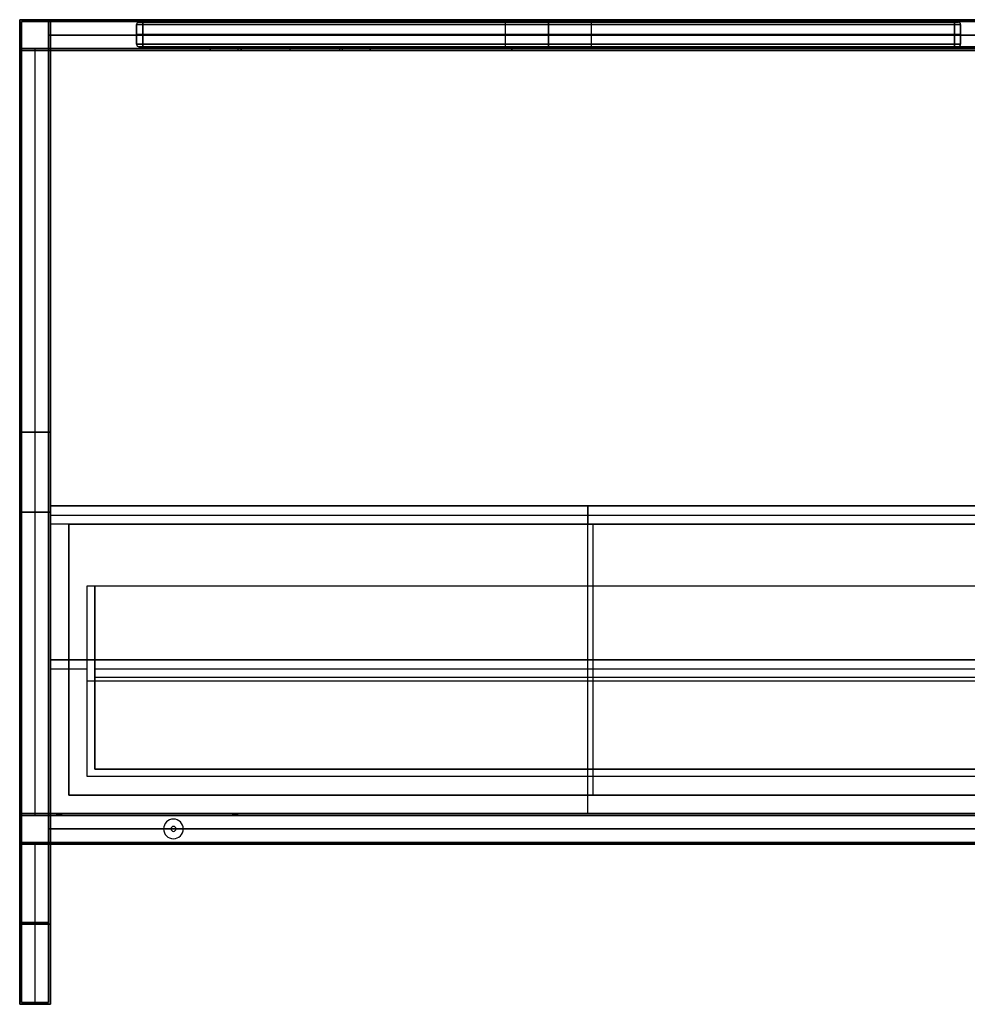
# Model space of a CAD drawing. Header units: millimetres. Extents: x -1182 to 618, y -501 to 299.
# Tile 1 of 2: x -1182 to -411, y -501 to 299. Entities that reach past the tile are written whole.
import ezdxf

# ---------------------------------------------------------------- set-up
doc = ezdxf.new("R2010")
doc.units = ezdxf.units.MM
doc.header["$MEASUREMENT"] = 0
doc.layers.add('Predefinito', color=7, linetype='Continuous', true_color=0x000000)

# ---------------------------------------------------------------- blocks, each defined once
blk = doc.blocks.new('struttura STAND180')
at = {"layer": 'Predefinito'}
for p, q in [((0, 800), (25, 800)), ((0, 775), (0, 800)), ((1.5, 798.5), (23.5, 798.5)), ((1.5, 776.5), (1.5, 798.5)), ((23.5, 776.5), (23.5, 798.5)), ((25, 775), (25, 800)), ((23.5, 787.5, -251.5), (23.5, 787.5, 251.5)), ((23.5, 787.5, -251.5), (1776.5, 787.5, -251.5)), ((1776.5, 787.5, 251.5), (23.5, 787.5, 251.5)), ((25, 787.5, -250), (25, 787.5, 250)), ((25, 787.5, -250), (1775, 787.5, -250)), ((1775, 787.5, 250), (25, 787.5, 250)), ((1.5, 776.5), (23.5, 776.5)), ((12.5, 153.5, 251.5), (12.5, 776.5, 251.5)), ((12.5, 153.5, -251.5), (12.5, 776.5, -251.5)), ((12.5, 776.5, 251.5), (12.5, 776.5, -251.5)), ((23.5, 153.5, -262.5), (23.5, 776.5, -262.5)), ((23.5, 776.5, -262.5), (1776.5, 776.5, -262.5)), ((23.5, 776.5, 262.5), (1776.5, 776.5, 262.5)), ((155, 775, 237.5), (155, 778, 237.5)), ((155, 778, 237.5), (285, 778, 237.5)), ((155, 775, -237.5), (155, 778, -237.5)), ((155, 778, -237.5), (285, 778, -237.5)), ((285, 776.5, 225), (155, 776.5, 225)), ((155, 776.5, 225), (155, 776.5, 250)), ((155, 776.5, -250), (155, 776.5, -225)), ((155, 776.5, -225), (285, 776.5, -225)), ((177.5, 775, 243), (177.5, 778, 243)), ((177.5, 775, -243), (177.5, 778, -243)), ((260, 776.5, 240.5), (180, 776.5, 240.5)), ((180, 776.5, 245.5), (260, 776.5, 245.5)), ((260, 776.5, -245.5), (180, 776.5, -245.5)), ((180, 776.5, -240.5), (260, 776.5, -240.5)), ((220, 775, 225), (220, 778, 225)), ((220, 778, 225), (220, 778, 240.5)), ((220, 778, 245.5), (220, 778, 250)), ((220, 775, -225), (220, 778, -225)), ((220, 778, -250), (220, 778, -245.5)), ((220, 778, -240.5), (220, 778, -225)), ((220, 775, 240.5), (220, 778, 240.5)), ((220, 775, 245.5), (220, 778, 245.5)), ((220, 775, -245.5), (220, 778, -245.5)), ((220, 775, -240.5), (220, 778, -240.5)), ((260, 778, 245.5), (260, 775, 245.5)), ((260, 778, -240.5), (260, 775, -240.5)), ((262.5, 775, 243), (262.5, 778, 243)), ((262.5, 775, -243), (262.5, 778, -243)), ((285, 775, 237.5), (285, 778, 237.5)), ((285, 775, -237.5), (285, 778, -237.5)), ((285, 776.5, 250), (285, 776.5, 225)), ((285, 776.5, -225), (285, 776.5, -250)), ((400, 775, 237.5), (400, 778, 237.5)), ((400, 778, 237.5), (1400, 778, 237.5)), ((400, 775, -237.5), (400, 778, -237.5)), ((400, 778, -237.5), (1400, 778, -237.5)), ((400, 776.5, 225), (400, 776.5, 250)), ((1400, 776.5, 225), (400, 776.5, 225)), ((400, 776.5, -250), (400, 776.5, -225)), ((400, 776.5, -225), (1400, 776.5, -225)), ((0, 775), (25, 775)), ((12.5, 155, 250), (12.5, 775, 250)), ((12.5, 155, -250), (12.5, 775, -250)), ((12.5, 775, 250), (12.5, 775, -250)), ((25, 155, -262.5), (25, 775, -262.5)), ((155, 775, -250), (285, 775, -250)), ((155, 775, 250), (285, 775, 250)), ((400, 775, -250), (1400, 775, -250)), ((400, 775, 250), (1400, 775, 250)), ((25, 465, 250), (0, 465, 250)), ((0, 465, -250), (25, 465, -250)), ((23.5, 465, 251.5), (1.5, 465, 251.5)), ((1.5, 465, -251.5), (23.5, 465, -251.5)), ((23.5, 465, -273.5), (23.5, 465, -251.5)), ((25, 465, -275), (25, 465, -250)), ((23.5, 400, 273.5), (1.5, 400, 273.5)), ((1.5, 400, -273.5), (23.5, 400, -273.5)), ((1.5, 400, -273.5), (1.5, 400, -251.5)), ((1.5, 400, 251.5), (1.5, 400, 273.5)), ((25, 400, 275), (0, 400, 275)), ((0, 400, -275), (25, 400, -275)), ((0, 400, -275), (0, 400, -250)), ((0, 400, 250), (0, 400, 275)), ((23.5, 389, 251.5), (23.5, 389, 273.5)), ((25, 387.5, 250), (25, 387.5, 275)), ((0, 130), (0, 155)), ((0, 155), (25, 155)), ((1.5, 131.5), (1.5, 153.5)), ((1.5, 153.5), (23.5, 153.5)), ((23.5, 131.5, -50), (23.5, 153.5, -50)), ((23.5, 131.5, 223.5), (23.5, 153.5, 223.5)), ((23.5, 153.5, -262.5), (173, 153.5, -262.5)), ((25, 130, -50), (25, 155, -50)), ((25, 130, 225), (25, 155, 225)), ((25, 155, -262.5), (173, 155, -262.5)), ((30, 155, 162.5), (30, 153.5, 162.5)), ((32, 153.5, 164.5), (32, 155, 164.5)), ((32, 155, 160.5), (32, 153.5, 160.5)), ((34, 155, 162.5), (34, 153.5, 162.5)), ((173, 155, -262.5), (173, 153.5, -262.5)), ((175, 153.5, -260.5), (175, 155, -260.5)), ((175, 155, -264.5), (175, 153.5, -264.5)), ((177, 155, -262.5), (1623, 155, -262.5)), ((177, 155, -262.5), (177, 153.5, -262.5)), ((177, 153.5, -262.5), (1623, 153.5, -262.5)), ((125, 150.5, -251.5), (125, 150.5, -250)), ((125, 144.5, -275), (125, 144.5, -273.5)), ((23.5, 142.5, -251.5), (23.5, 142.5, 151.5)), ((1776.5, 142.5, 173.5), (23.5, 142.5, 173.5)), ((23.5, 142.5, 151.5), (1776.5, 142.5, 151.5)), ((117, 142.5, -251.5), (23.5, 142.5, -251.5)), ((25, 142.5, -250), (25, 142.5, 150)), ((1775, 142.5, 175), (25, 142.5, 175)), ((25, 142.5, 150), (1775, 142.5, 150)), ((117, 142.5, -250), (25, 142.5, -250)), ((117, 142.5, -250), (117, 142.5, -251.5)), ((123, 142.5, -273.5), (123, 142.5, -275)), ((125, 140.5, -275), (125, 140.5, -273.5)), ((127, 142.5, -275), (127, 142.5, -273.5)), ((133, 142.5, -251.5), (133, 142.5, -250)), ((1667, 142.5, -250), (133, 142.5, -250)), ((1667, 142.5, -251.5), (133, 142.5, -251.5)), ((0, 130), (25, 130)), ((1.5, 131.5), (23.5, 131.5)), ((12.5, 1.5, 251.5), (12.5, 131.5, 251.5)), ((12.5, 1.5, -251.5), (12.5, 131.5, -251.5)), ((12.5, 0, 250), (12.5, 130, 250)), ((12.5, 0, -250), (12.5, 130, -250)), ((23.5, 1.5, -262.5), (23.5, 131.5, -262.5)), ((23.5, 131.5, -262.5), (170, 131.5, -262.5)), ((25, 0, -262.5), (25, 130, -262.5)), ((25, 130, -262.5), (170, 130, -262.5)), ((27, 131.5, 162.5), (27, 130, 162.5)), ((32, 130, 167.5), (32, 131.5, 167.5)), ((32, 131.5, 157.5), (32, 130, 157.5)), ((37, 131.5, 162.5), (37, 130, 162.5)), ((125, 134.5, -251.5), (125, 134.5, -250)), ((170, 131.5, -262.5), (170, 130, -262.5)), ((175, 130, -257.5), (175, 131.5, -257.5)), ((175, 131.5, -267.5), (175, 130, -267.5)), ((180, 131.5, -262.5), (1620, 131.5, -262.5)), ((180, 131.5, -262.5), (180, 130, -262.5)), ((180, 130, -262.5), (1620, 130, -262.5)), ((25, 65, 250), (0, 65, 250)), ((0, 65, -250), (25, 65, -250)), ((23.5, 66.5, 251.5), (1.5, 66.5, 251.5)), ((1.5, 66.5, -251.5), (23.5, 66.5, -251.5)), ((23.5, 66.5, -273.5), (23.5, 66.5, -251.5)), ((25, 65, -275), (25, 65, -250)), ((0, 0, 262.5), (8.5, 0, 262.5)), ((0, 0, -262.5), (8.5, 0, -262.5)), ((1.5, 1.5, 262.5), (8.5, 1.5, 262.5)), ((1.5, 1.5, -262.5), (8.5, 1.5, -262.5)), ((8.5, 1.5, -262.5), (8.5, 0, -262.5)), ((8.5, 1.5, 262.5), (8.5, 0, 262.5)), ((12.5, 0, -258.5), (12.5, 1.5, -258.5)), ((12.5, 1.5, -266.5), (12.5, 0, -266.5)), ((12.5, 0, 266.5), (12.5, 1.5, 266.5)), ((12.5, 1.5, 258.5), (12.5, 0, 258.5)), ((12.5, 1.5, 273.5), (12.5, 1.5, 266.5)), ((12.5, 1.5, 258.5), (12.5, 1.5, 251.5)), ((12.5, 1.5, -251.5), (12.5, 1.5, -258.5)), ((12.5, 1.5, -266.5), (12.5, 1.5, -273.5)), ((12.5, 0, 275), (12.5, 0, 266.5)), ((12.5, 0, 258.5), (12.5, 0, 250)), ((12.5, 0, -250), (12.5, 0, -258.5)), ((12.5, 0, -266.5), (12.5, 0, -275)), ((16.5, 1.5, 262.5), (23.5, 1.5, 262.5)), ((16.5, 1.5, -262.5), (23.5, 1.5, -262.5)), ((16.5, 1.5, 262.5), (16.5, 0, 262.5)), ((16.5, 1.5, -262.5), (16.5, 0, -262.5)), ((16.5, 0, 262.5), (25, 0, 262.5)), ((16.5, 0, -262.5), (25, 0, -262.5))]:
    blk.add_line(p, q, dxfattribs=at)
at = {"layer": 'Predefinito', "extrusion": (0, 1, 0)}
for centre, radius, start, end in [((-180, 243, 778), 2.5, 270, 90), ((-180, -243, 778), 2.5, 270, 90), ((-180, 243, 776.5), 2.5, 270, 90), ((-180, -243, 776.5), 2.5, 270, 90), ((-260, 243, 778), 2.5, 90, 270), ((-260, -243, 778), 2.5, 90, 270), ((-260, 243, 776.5), 2.5, 90, 270), ((-260, -243, 776.5), 2.5, 90, 270), ((-180, 243, 775), 2.5, 270, 90), ((-180, -243, 775), 2.5, 270, 90), ((-260, 243, 775), 2.5, 90, 270), ((-260, -243, 775), 2.5, 90, 270), ((-32, 162.5, 155), 2, 270, 90), ((-32, 162.5, 154.25), 2, 270, 90), ((-32, 162.5, 155), 2, 90, 270), ((-32, 162.5, 154.25), 2, 90, 270), ((-175, -262.5, 155), 2, 270, 90), ((-175, -262.5, 154.25), 2, 270, 90), ((-175, -262.5, 155), 2, 90, 270), ((-175, -262.5, 154.25), 2, 90, 270), ((-32, 162.5, 131.5), 5, 270, 90), ((-32, 162.5, 130.75), 5, 270, 90), ((-32, 162.5, 130), 5, 270, 90), ((-32, 162.5, 131.5), 5, 90, 270), ((-32, 162.5, 130.75), 5, 90, 270), ((-32, 162.5, 130), 5, 90, 270), ((-175, -262.5, 131.5), 5, 270, 90), ((-175, -262.5, 130.75), 5, 270, 90), ((-175, -262.5, 130), 5, 270, 90), ((-175, -262.5, 131.5), 5, 90, 270), ((-175, -262.5, 130.75), 5, 90, 270), ((-175, -262.5, 130), 5, 90, 270), ((-12.5, -262.5, 0.75), 4, 270, 90), ((-12.5, 262.5, 0.75), 4, 270, 90), ((-12.5, 262.5, 0.75), 4, 90, 270), ((-12.5, -262.5, 0.75), 4, 90, 270)]:
    blk.add_arc(centre, radius, start, end, dxfattribs=at)
at = {"layer": 'Predefinito', "extrusion": (0, 1, -7.10543e-15)}
for centre in [(-32, 162.5, 153.5), (-175, -262.5, 153.5)]:
    blk.add_arc(centre, 2, 270, 90, dxfattribs=at)
at = {"layer": 'Predefinito', "extrusion": (0, 1, 7.10543e-15)}
for centre in [(-32, 162.5, 153.5), (-175, -262.5, 153.5)]:
    blk.add_arc(centre, 2, 90, 270, dxfattribs=at)
at = {"layer": 'Predefinito'}
for centre, radius, start, end in [((125, 142.5, -251.5), 8, 0, 180), ((125, 142.5, -250), 8, 0, 180), ((125, 142.5, -250.75), 8, 0, 180), ((125, 142.5, -275), 2, 0, 180), ((125, 142.5, -273.5), 2, 0, 180), ((125, 142.5, -274.25), 2, 0, 180), ((125, 142.5, -251.5), 8, 180, 0), ((125, 142.5, -250), 8, 180, 0), ((125, 142.5, -250.75), 8, 180, 0), ((125, 142.5, -275), 2, 180, 360), ((125, 142.5, -273.5), 2, 180, 360), ((125, 142.5, -274.25), 2, 180, 0)]:
    blk.add_arc(centre, radius, start, end, dxfattribs=at)
at = {"layer": 'Predefinito', "extrusion": (0, 1, 2.77556e-17)}
for centre in [(-12.5, -262.5, 1.5), (-12.5, 262.5, 1.5)]:
    blk.add_arc(centre, 4, 270, 90, dxfattribs=at)
at = {"layer": 'Predefinito', "extrusion": (-1.38778e-17, 1, -3.85186e-34)}
for centre in [(-12.5, -262.5), (-12.5, 262.5)]:
    blk.add_arc(centre, 4, 270, 90, dxfattribs=at)
at = {"layer": 'Predefinito', "extrusion": (0, 1, -2.77556e-17)}
for centre in [(-12.5, 262.5, 1.5), (-12.5, -262.5, 1.5)]:
    blk.add_arc(centre, 4, 90, 270, dxfattribs=at)
at = {"layer": 'Predefinito', "extrusion": (1.38778e-17, 1, 3.85186e-34)}
for centre in [(-12.5, 262.5), (-12.5, -262.5)]:
    blk.add_arc(centre, 4, 90, 270, dxfattribs=at)
at = {"layer": 'Predefinito'}
for points in [[(1775, 800, -250), (900, 800, -250), (25, 800, -250)], [(0, 800, 275), (900, 800, 275), (1800, 800, 275)], [(0, 0, 275), (0, 400, 275), (0, 800, 275)], [(0, 800, -275), (0, 400, -275), (0, 0, -275)], [(1800, 800, -275), (900, 800, -275), (0, 800, -275)], [(0, 800, 275), (0, 800), (0, 800, -275)], [(1.5, 1.5, 273.5), (1.5, 400, 273.5), (1.5, 798.5, 273.5)], [(1.5, 798.5, 273.5), (900, 798.5, 273.5), (1798.5, 798.5, 273.5)], [(1.5, 798.5, -273.5), (1.5, 400, -273.5), (1.5, 1.5, -273.5)], [(1798.5, 798.5, -273.5), (900, 798.5, -273.5), (1.5, 798.5, -273.5)], [(1.5, 798.5, 273.5), (1.5, 798.5), (1.5, 798.5, -273.5)], [(23.5, 798.5, 251.5), (23.5, 798.5), (23.5, 798.5, -251.5)], [(23.5, 798.5, -251.5), (23.5, 787.5, -251.5), (23.5, 776.5, -251.5)], [(23.5, 776.5, 251.5), (23.5, 787.5, 251.5), (23.5, 798.5, 251.5)], [(23.5, 798.5, 251.5), (900, 798.5, 251.5), (1776.5, 798.5, 251.5)], [(1776.5, 798.5, -251.5), (900, 798.5, -251.5), (23.5, 798.5, -251.5)], [(25, 800, 250), (25, 800), (25, 800, -250)], [(25, 775, 250), (25, 787.5, 250), (25, 800, 250)], [(25, 800, -250), (25, 787.5, -250), (25, 775, -250)], [(25, 800, 250), (900, 800, 250), (1775, 800, 250)], [(1.5, 776.5, 251.5), (12.5, 776.5, 251.5), (23.5, 776.5, 251.5)], [(1.5, 153.5, 251.5), (1.5, 465, 251.5), (1.5, 776.5, 251.5)], [(1.5, 776.5, -251.5), (1.5, 465, -251.5), (1.5, 153.5, -251.5)], [(23.5, 776.5, -251.5), (12.5, 776.5, -251.5), (1.5, 776.5, -251.5)], [(1.5, 776.5, 251.5), (1.5, 776.5), (1.5, 776.5, -251.5)], [(23.5, 153.5, -251.5), (23.5, 465, -251.5), (23.5, 776.5, -251.5)], [(23.5, 776.5, -251.5), (23.5, 776.5, -262.5), (23.5, 776.5, -273.5)], [(23.5, 776.5, -273.5), (23.5, 465, -273.5), (23.5, 153.5, -273.5)], [(23.5, 1.5, 273.5), (23.5, 389, 273.5), (23.5, 776.5, 273.5)], [(23.5, 776.5, 273.5), (23.5, 776.5, 262.5), (23.5, 776.5, 251.5)], [(23.5, 776.5, 251.5), (23.5, 465, 251.5), (23.5, 153.5, 251.5)], [(23.5, 776.5, -251.5), (23.5, 776.5), (23.5, 776.5, 251.5)], [(1776.5, 776.5, 273.5), (900, 776.5, 273.5), (23.5, 776.5, 273.5)], [(23.5, 776.5, -273.5), (900, 776.5, -273.5), (1776.5, 776.5, -273.5)], [(23.5, 776.5, -251.5), (900, 776.5, -251.5), (1776.5, 776.5, -251.5)], [(1776.5, 776.5, 251.5), (900, 776.5, 251.5), (23.5, 776.5, 251.5)], [(155, 775, -250), (155, 776.5, -250), (155, 778, -250)], [(155, 778, -250), (220, 778, -250), (285, 778, -250)], [(285, 778, 250), (220, 778, 250), (155, 778, 250)], [(155, 778, 250), (155, 776.5, 250), (155, 775, 250)], [(155, 775, 225), (155, 776.5, 225), (155, 778, 225)], [(155, 778, 225), (220, 778, 225), (285, 778, 225)], [(155, 778, 250), (155, 778, 237.5), (155, 778, 225)], [(155, 775, -225), (155, 776.5, -225), (155, 778, -225)], [(155, 778, -225), (155, 778, -237.5), (155, 778, -250)], [(285, 778, -225), (220, 778, -225), (155, 778, -225)], [(180, 778, 240.5), (220, 778, 240.5), (260, 778, 240.5)], [(260, 778, 245.5), (220, 778, 245.5), (180, 778, 245.5)], [(180, 778, -245.5), (220, 778, -245.5), (260, 778, -245.5)], [(260, 778, -240.5), (220, 778, -240.5), (180, 778, -240.5)], [(180, 775, 240.5), (180, 776.5, 240.5), (180, 778, 240.5)], [(180, 778, 245.5), (180, 776.5, 245.5), (180, 775, 245.5)], [(180, 775, -245.5), (180, 776.5, -245.5), (180, 778, -245.5)], [(180, 778, -240.5), (180, 776.5, -240.5), (180, 775, -240.5)], [(260, 778, 240.5), (260, 776.5, 240.5), (260, 775, 240.5)], [(260, 778, -245.5), (260, 776.5, -245.5), (260, 775, -245.5)], [(285, 778, -250), (285, 776.5, -250), (285, 775, -250)], [(285, 775, 250), (285, 776.5, 250), (285, 778, 250)], [(285, 775, 225), (285, 776.5, 225), (285, 778, 225)], [(285, 778, 225), (285, 778, 237.5), (285, 778, 250)], [(285, 775, -225), (285, 776.5, -225), (285, 778, -225)], [(285, 778, -250), (285, 778, -237.5), (285, 778, -225)], [(400, 775, -250), (400, 776.5, -250), (400, 778, -250)], [(400, 778, -250), (900, 778, -250), (1400, 778, -250)], [(400, 778, 250), (400, 776.5, 250), (400, 775, 250)], [(1400, 778, 250), (900, 778, 250), (400, 778, 250)], [(400, 778, 250), (400, 778, 237.5), (400, 778, 225)], [(400, 778, 225), (400, 776.5, 225), (400, 775, 225)], [(400, 778, 225), (900, 778, 225), (1400, 778, 225)], [(400, 775, -225), (400, 776.5, -225), (400, 778, -225)], [(400, 778, -225), (400, 778, -237.5), (400, 778, -250)], [(1400, 778, -225), (900, 778, -225), (400, 778, -225)], [(0, 155, 250), (0, 465, 250), (0, 775, 250)], [(0, 775, 250), (12.5, 775, 250), (25, 775, 250)], [(0, 775, -250), (0, 465, -250), (0, 155, -250)], [(25, 775, -250), (12.5, 775, -250), (0, 775, -250)], [(0, 775, 250), (0, 775), (0, 775, -250)], [(25, 775, -275), (25, 465, -275), (25, 155, -275)], [(25, 775, -250), (25, 775, -262.5), (25, 775, -275)], [(25, 155, -250), (25, 465, -250), (25, 775, -250)], [(25, 775, 250), (25, 465, 250), (25, 155, 250)], [(25, 775, 275), (25, 775, 262.5), (25, 775, 250)], [(25, 0, 275), (25, 387.5, 275), (25, 775, 275)], [(25, 775, -250), (25, 775), (25, 775, 250)], [(1775, 775, 275), (900, 775, 275), (25, 775, 275)], [(25, 775, -275), (900, 775, -275), (1775, 775, -275)], [(25, 775, -250), (90, 775, -250), (155, 775, -250)], [(155, 775, 250), (90, 775, 250), (25, 775, 250)], [(285, 775, -225), (220, 775, -225), (155, 775, -225)], [(155, 775, -225), (155, 775, -237.5), (155, 775, -250)], [(155, 775, 250), (155, 775, 237.5), (155, 775, 225)], [(155, 775, 225), (220, 775, 225), (285, 775, 225)], [(180, 775, -240.5), (220, 775, -240.5), (260, 775, -240.5)], [(260, 775, -245.5), (220, 775, -245.5), (180, 775, -245.5)], [(180, 775, 245.5), (220, 775, 245.5), (260, 775, 245.5)], [(260, 775, 240.5), (220, 775, 240.5), (180, 775, 240.5)], [(285, 775, -250), (342.5, 775, -250), (400, 775, -250)], [(285, 775, -250), (285, 775, -237.5), (285, 775, -225)], [(400, 775, 250), (342.5, 775, 250), (285, 775, 250)], [(285, 775, 225), (285, 775, 237.5), (285, 775, 250)], [(1400, 775, -225), (900, 775, -225), (400, 775, -225)], [(400, 775, -225), (400, 775, -237.5), (400, 775, -250)], [(400, 775, 250), (400, 775, 237.5), (400, 775, 225)], [(400, 775, 225), (900, 775, 225), (1400, 775, 225)], [(25, 155, 250), (12.5, 155, 250), (0, 155, 250)], [(0, 155, -250), (12.5, 155, -250), (25, 155, -250)], [(0, 155, 250), (0, 155), (0, 155, -250)], [(23.5, 153.5, 251.5), (12.5, 153.5, 251.5), (1.5, 153.5, 251.5)], [(1.5, 153.5, -251.5), (12.5, 153.5, -251.5), (23.5, 153.5, -251.5)], [(1.5, 153.5, 251.5), (1.5, 153.5), (1.5, 153.5, -251.5)], [(23.5, 153.5, -251.5), (23.5, 142.5, -251.5), (23.5, 131.5, -251.5)], [(23.5, 131.5, 151.5), (23.5, 142.5, 151.5), (23.5, 153.5, 151.5)], [(23.5, 153.5, 151.5), (23.5, 153.5, -50), (23.5, 153.5, -251.5)], [(23.5, 153.5, -273.5), (23.5, 153.5, -262.5), (23.5, 153.5, -251.5)], [(23.5, 153.5, 173.5), (23.5, 142.5, 173.5), (23.5, 131.5, 173.5)], [(23.5, 153.5, 251.5), (23.5, 153.5, 212.5), (23.5, 153.5, 173.5)], [(1776.5, 153.5, -273.5), (900, 153.5, -273.5), (23.5, 153.5, -273.5)], [(23.5, 153.5, 151.5), (900, 153.5, 151.5), (1776.5, 153.5, 151.5)], [(1776.5, 153.5, 173.5), (900, 153.5, 173.5), (23.5, 153.5, 173.5)], [(1776.5, 153.5, -251.5), (900, 153.5, -251.5), (23.5, 153.5, -251.5)], [(25, 155, -250), (25, 142.5, -250), (25, 130, -250)], [(25, 155, 150), (25, 155, -50), (25, 155, -250)], [(25, 130, 150), (25, 142.5, 150), (25, 155, 150)], [(25, 155, -275), (25, 155, -262.5), (25, 155, -250)], [(25, 155, 175), (25, 142.5, 175), (25, 130, 175)], [(25, 155, 250), (25, 155, 212.5), (25, 155, 175)], [(1775, 155, -275), (900, 155, -275), (25, 155, -275)], [(1775, 155, 175), (900, 155, 175), (25, 155, 175)], [(25, 155, 150), (900, 155, 150), (1775, 155, 150)], [(25, 155, -250), (900, 155, -250), (1775, 155, -250)], [(0, 0, 250), (0, 65, 250), (0, 130, 250)], [(0, 130, 250), (12.5, 130, 250), (25, 130, 250)], [(25, 130, -250), (12.5, 130, -250), (0, 130, -250)], [(0, 130, -250), (0, 65, -250), (0, 0, -250)], [(0, 130, -250), (0, 130), (0, 130, 250)], [(1.5, 1.5, 251.5), (1.5, 66.5, 251.5), (1.5, 131.5, 251.5)], [(1.5, 131.5, 251.5), (12.5, 131.5, 251.5), (23.5, 131.5, 251.5)], [(1.5, 131.5, -251.5), (1.5, 66.5, -251.5), (1.5, 1.5, -251.5)], [(23.5, 131.5, -251.5), (12.5, 131.5, -251.5), (1.5, 131.5, -251.5)], [(1.5, 131.5, -251.5), (1.5, 131.5), (1.5, 131.5, 251.5)], [(23.5, 131.5, -251.5), (23.5, 131.5, -262.5), (23.5, 131.5, -273.5)], [(23.5, 131.5, -273.5), (23.5, 66.5, -273.5), (23.5, 1.5, -273.5)], [(23.5, 1.5, -251.5), (23.5, 66.5, -251.5), (23.5, 131.5, -251.5)], [(23.5, 131.5, -251.5), (23.5, 131.5, -50), (23.5, 131.5, 151.5)], [(23.5, 131.5, 173.5), (23.5, 131.5, 212.5), (23.5, 131.5, 251.5)], [(23.5, 131.5, 251.5), (23.5, 66.5, 251.5), (23.5, 1.5, 251.5)], [(23.5, 131.5, -273.5), (900, 131.5, -273.5), (1776.5, 131.5, -273.5)], [(23.5, 131.5, 173.5), (900, 131.5, 173.5), (1776.5, 131.5, 173.5)], [(1776.5, 131.5, 151.5), (900, 131.5, 151.5), (23.5, 131.5, 151.5)], [(23.5, 131.5, -251.5), (900, 131.5, -251.5), (1776.5, 131.5, -251.5)], [(25, 130, -250), (25, 130, -262.5), (25, 130, -275)], [(25, 0, -250), (25, 65, -250), (25, 130, -250)], [(25, 130, -275), (25, 65, -275), (25, 0, -275)], [(25, 130, -250), (25, 130, -50), (25, 130, 150)], [(25, 130, 250), (25, 65, 250), (25, 0, 250)], [(25, 130, 175), (25, 130, 212.5), (25, 130, 250)], [(25, 130, -275), (900, 130, -275), (1775, 130, -275)], [(1775, 130, 150), (900, 130, 150), (25, 130, 150)], [(25, 130, 175), (900, 130, 175), (1775, 130, 175)], [(1775, 130, -250), (900, 130, -250), (25, 130, -250)], [(25, 0, 250), (12.5, 0, 250), (0, 0, 250)], [(0, 0, -250), (12.5, 0, -250), (25, 0, -250)], [(25, 0, 275), (12.5, 0, 275), (0, 0, 275)], [(0, 0, 275), (0, 0, 262.5), (0, 0, 250)], [(0, 0, -250), (0, 0, -262.5), (0, 0, -275)], [(0, 0, -275), (12.5, 0, -275), (25, 0, -275)], [(23.5, 1.5, 251.5), (12.5, 1.5, 251.5), (1.5, 1.5, 251.5)], [(1.5, 1.5, -251.5), (12.5, 1.5, -251.5), (23.5, 1.5, -251.5)], [(23.5, 1.5, 273.5), (12.5, 1.5, 273.5), (1.5, 1.5, 273.5)], [(1.5, 1.5, 273.5), (1.5, 1.5, 262.5), (1.5, 1.5, 251.5)], [(1.5, 1.5, -251.5), (1.5, 1.5, -262.5), (1.5, 1.5, -273.5)], [(1.5, 1.5, -273.5), (12.5, 1.5, -273.5), (23.5, 1.5, -273.5)], [(23.5, 1.5, -273.5), (23.5, 1.5, -262.5), (23.5, 1.5, -251.5)], [(23.5, 1.5, 251.5), (23.5, 1.5, 262.5), (23.5, 1.5, 273.5)], [(25, 0, -275), (25, 0, -262.5), (25, 0, -250)], [(25, 0, 250), (25, 0, 262.5), (25, 0, 275)]]:
    blk.add_open_spline(points, degree=2, dxfattribs=at)
blk = doc.blocks.new('PIANO MISURA 67')
at = {"layer": 'Predefinito'}
for p, q in [((-335, 2), (-335, 18)), ((-333, 20), (-35, 20)), ((-35, 0), (-35, 20)), ((0, 20, -35), (0, 0, -35)), ((0, 0, 35), (0, 20, 35)), ((0, 20, 245.5), (0, 20, 35)), ((0, 20, -35), (0, 20, -245.5)), ((0, 2, 247.5), (0, 18, 247.5)), ((0, 2, -247.5), (0, 18, -247.5)), ((35, 20), (333, 20)), ((35, 0), (35, 20)), ((335, 2), (335, 18)), ((-335, 10, 242.5), (-335, 10, -242.5)), ((330, 10, 247.5), (-330, 10, 247.5)), ((-330, 10, -247.5), (330, 10, -247.5)), ((335, 10, -242.5), (335, 10, 242.5)), ((-333, 0), (-35, 0)), ((0, 0, 245.5), (0, 0, 35)), ((0, 0, -35), (0, 0, -245.5)), ((35, 0), (333, 0))]:
    blk.add_line(p, q, dxfattribs=at)
for centre, start, end in [((-333, 18, 242.5), 90, 180), ((-333, 18, -242.5), 90, 180), ((-333, 18), 90, 180), ((333, 18, 242.5), 0, 90), ((333, 18, -242.5), 0, 90), ((333, 18), 0, 90), ((-333, 2, 242.5), 180, 270), ((-333, 2, -242.5), 180, 270), ((-333, 2), 180, 270), ((333, 2, 242.5), 270, 0), ((333, 2, -242.5), 270, 0), ((333, 2), 270, 0)]:
    blk.add_arc(centre, 2, start, end, dxfattribs=at)
at = {"layer": 'Predefinito', "extrusion": (7.10543e-16, 1, 0)}
for centre, start, end in [((330, 242.5, 18), 0, 90), ((330, -242.5, 18), 270, 0)]:
    blk.add_arc(centre, 5, start, end, dxfattribs=at)
at = {"layer": 'Predefinito', "extrusion": (2.36848e-15, 1, -3.55271e-15)}
blk.add_arc((330, 242.5, 20), 3, 0, 90, dxfattribs=at)
at = {"layer": 'Predefinito', "extrusion": (2.36848e-15, 1, 3.55271e-15)}
blk.add_arc((330, -242.5, 20), 3, 270, 0, dxfattribs=at)
at = {"layer": 'Predefinito', "extrusion": (1, 0, 0)}
for centre, start, end in [((18, 245.5, -330), 0, 90), ((18, 245.5), 0, 90), ((18, -245.5), 270, 0), ((18, 245.5, 330), 0, 90), ((18, -245.5, 330), 270, 0), ((2, 245.5, -330), 90, 180), ((2, -245.5, -330), 180, 270), ((2, 245.5), 90, 180), ((2, -245.5), 180, 270), ((2, 245.5, 330), 90, 180), ((2, -245.5, 330), 180, 270)]:
    blk.add_arc(centre, 2, start, end, dxfattribs=at)
at = {"layer": 'Predefinito', "extrusion": (1, 2.84217e-14, -2.84217e-14)}
blk.add_arc((18, -245.5, -330), 2, 270, 0, dxfattribs=at)
at = {"layer": 'Predefinito', "extrusion": (-1.01506e-16, 1, -5.07531e-17)}
blk.add_arc((0, 0, 20), 35, 270, 90, dxfattribs=at)
at = {"layer": 'Predefinito', "extrusion": (1.01506e-16, 1, 5.07531e-17)}
blk.add_arc((0, 0, 20), 35, 90, 270, dxfattribs=at)
at = {"layer": 'Predefinito', "extrusion": (-2.36848e-15, 1, -3.55271e-15)}
blk.add_arc((-330, 242.5, 20), 3, 90, 180, dxfattribs=at)
at = {"layer": 'Predefinito', "extrusion": (-2.36848e-15, 1, 3.55271e-15)}
blk.add_arc((-330, -242.5, 20), 3, 180, 270, dxfattribs=at)
at = {"layer": 'Predefinito', "extrusion": (-7.10543e-16, 1, 0)}
for centre, start, end in [((-330, 242.5, 18), 90, 180), ((-330, -242.5, 18), 180, 270)]:
    blk.add_arc(centre, 5, start, end, dxfattribs=at)
at = {"layer": 'Predefinito', "extrusion": (0, 1, 0)}
for centre, radius, start, end in [((330, -242.5, 10), 5, 270, 0), ((330, 242.5, 10), 5, 0, 90), ((0, 0, 10), 35, 270, 90), ((0, 0, 10), 35, 90, 270), ((-330, -242.5, 10), 5, 180, 270), ((-330, 242.5, 10), 5, 90, 180)]:
    blk.add_arc(centre, radius, start, end, dxfattribs=at)
at = {"layer": 'Predefinito', "extrusion": (-1.77636e-16, 1, 1.77636e-16)}
blk.add_arc((330, 242.5, 2), 5, 0, 90, dxfattribs=at)
at = {"layer": 'Predefinito', "extrusion": (-1.33227e-16, 1, -1.77636e-16)}
blk.add_arc((330, -242.5, 2), 5, 270, 0, dxfattribs=at)
at = {"layer": 'Predefinito', "extrusion": (6.34413e-18, 1, 1.76085e-34)}
blk.add_arc((0, 0), 35, 270, 90, dxfattribs=at)
at = {"layer": 'Predefinito', "extrusion": (-6.34413e-18, 1, -1.76085e-34)}
blk.add_arc((0, 0), 35, 90, 270, dxfattribs=at)
at = {"layer": 'Predefinito', "extrusion": (1.33227e-16, 1, 1.77636e-16)}
blk.add_arc((-330, 242.5, 2), 5, 90, 180, dxfattribs=at)
at = {"layer": 'Predefinito', "extrusion": (1.77636e-16, 1, -1.77636e-16)}
blk.add_arc((-330, -242.5, 2), 5, 180, 270, dxfattribs=at)
at = {"layer": 'Predefinito', "extrusion": (0, 1, 2.96059e-16)}
for centre, start, end in [((330, 242.5), 0, 90), ((-330, 242.5), 90, 180)]:
    blk.add_arc(centre, 3, start, end, dxfattribs=at)
at = {"layer": 'Predefinito', "extrusion": (0, 1, -2.96059e-16)}
for centre, start, end in [((330, -242.5), 270, 0), ((-330, -242.5), 180, 270)]:
    blk.add_arc(centre, 3, start, end, dxfattribs=at)
at = {"layer": 'Predefinito'}
for points in [[(-335, 2, -242.5), (-335, 10, -242.5), (-335, 18, -242.5)], [(-335, 18, 242.5), (-335, 10, 242.5), (-335, 2, 242.5)], [(-335, 18, -242.5), (-335, 18), (-335, 18, 242.5)], [(-333, 20, 242.5), (-333, 20), (-333, 20, -242.5)], [(-330, 20, -245.5), (0, 20, -245.5), (330, 20, -245.5)], [(330, 20, 245.5), (0, 20, 245.5), (-330, 20, 245.5)], [(-330, 18, 247.5), (0, 18, 247.5), (330, 18, 247.5)], [(-330, 2, 247.5), (-330, 10, 247.5), (-330, 18, 247.5)], [(-330, 18, -247.5), (-330, 10, -247.5), (-330, 2, -247.5)], [(330, 18, -247.5), (0, 18, -247.5), (-330, 18, -247.5)], [(330, 18, 247.5), (330, 10, 247.5), (330, 2, 247.5)], [(330, 2, -247.5), (330, 10, -247.5), (330, 18, -247.5)], [(333, 20, -242.5), (333, 20), (333, 20, 242.5)], [(335, 18, -242.5), (335, 10, -242.5), (335, 2, -242.5)], [(335, 18, 242.5), (335, 18), (335, 18, -242.5)], [(335, 2, 242.5), (335, 10, 242.5), (335, 18, 242.5)], [(-335, 2, 242.5), (-335, 2), (-335, 2, -242.5)], [(330, 2, 247.5), (0, 2, 247.5), (-330, 2, 247.5)], [(-330, 2, -247.5), (0, 2, -247.5), (330, 2, -247.5)], [(335, 2, -242.5), (335, 2), (335, 2, 242.5)], [(-333, 0, 242.5), (-333, 0), (-333, 0, -242.5)], [(-330, 0, -245.5), (0, 0, -245.5), (330, 0, -245.5)], [(330, 0, 245.5), (0, 0, 245.5), (-330, 0, 245.5)], [(333, 0, -242.5), (333, 0), (333, 0, 242.5)]]:
    blk.add_open_spline(points, degree=2, dxfattribs=at)
blk = doc.blocks.new('CASSETTO 87_5')
at = {"layer": 'Predefinito'}
for p, q in [((0, -250), (0, 0)), ((0, 0), (0, -15, -15)), ((-437, -7.5, -7.5), (-437, -250, -7.5)), ((-437, -7.5, -7.5), (437, -7.5, -7.5)), ((437, -250, -7.5), (437, -7.5, -7.5)), ((0, -214, -15), (0, -15, -15)), ((-407, -65, -280), (-401, -65, -280)), ((-407, -220, -280), (-407, -65, -280)), ((-401, -214, -277), (-401, -65, -277)), ((0, -65, -545), (0, -65, -539)), ((0, -220, -545), (0, -65, -545)), ((0, -214, -539), (0, -65, -539)), ((401, -214, -277), (401, -65, -277)), ((401, -65, -280), (407, -65, -280)), ((407, -220, -280), (407, -65, -280)), ((-437, -125, -15), (-437, -125)), ((-437, -125), (437, -125)), ((437, -125, -15), (437, -125)), ((-437, -132.5, -15), (-407, -132.5, -15)), ((-401, -132.5, -15), (401, -132.5, -15)), ((407, -132.5, -15), (437, -132.5, -15)), ((-407, -142.5, -15), (-407, -142.5, -545)), ((407, -142.5, -545), (-407, -142.5, -545)), ((-401, -139.5, -539), (-401, -139.5, -15)), ((401, -139.5, -539), (-401, -139.5, -539)), ((401, -139.5, -15), (401, -139.5, -539)), ((407, -142.5, -545), (407, -142.5, -15)), ((-401, -214, -277), (401, -214, -277)), ((0, -214, -539), (0, -214, -15)), ((407, -220, -280), (-407, -220, -280)), ((0, -250, -15), (0, -220, -15)), ((0, -220, -545), (0, -220, -15)), ((-437, -250, -7.5), (437, -250, -7.5)), ((0, -250), (0, -250, -15))]:
    blk.add_line(p, q, dxfattribs=at)
for points in [[(437, 0), (0, 0), (-437, 0)], [(437, 0), (437, -125), (437, -250)], [(437, -15, -15), (437, -7.5, -7.5), (437, 0)], [(-437, -250), (-437, -125), (-437, 0)], [(-437, 0), (-437, -7.5, -7.5), (-437, -15, -15)], [(-437, -15, -15), (-437, -132.5, -15), (-437, -250, -15)], [(437, -15, -15), (0, -15, -15), (-437, -15, -15)], [(437, -250, -15), (437, -132.5, -15), (437, -15, -15)], [(-407, -65, -15), (-404, -65, -15), (-401, -65, -15)], [(-407, -220, -15), (-407, -142.5, -15), (-407, -65, -15)], [(-407, -65, -545), (0, -65, -545), (407, -65, -545)], [(-407, -65, -15), (-407, -65, -280), (-407, -65, -545)], [(-407, -220, -545), (-407, -142.5, -545), (-407, -65, -545)], [(-401, -65, -539), (-401, -139.5, -539), (-401, -214, -539)], [(-401, -65, -15), (-401, -65, -277), (-401, -65, -539)], [(-401, -214, -15), (-401, -139.5, -15), (-401, -65, -15)], [(-401, -65, -539), (0, -65, -539), (401, -65, -539)], [(401, -214, -539), (401, -139.5, -539), (401, -65, -539)], [(401, -65, -15), (401, -139.5, -15), (401, -214, -15)], [(401, -65, -539), (401, -65, -277), (401, -65, -15)], [(401, -65, -15), (404, -65, -15), (407, -65, -15)], [(407, -65, -15), (407, -142.5, -15), (407, -220, -15)], [(407, -65, -545), (407, -65, -280), (407, -65, -15)], [(407, -65, -545), (407, -142.5, -545), (407, -220, -545)], [(-401, -214, -539), (-401, -214, -277), (-401, -214, -15)], [(-401, -214, -539), (0, -214, -539), (401, -214, -539)], [(401, -214, -15), (0, -214, -15), (-401, -214, -15)], [(401, -214, -539), (401, -214, -277), (401, -214, -15)], [(407, -220, -15), (0, -220, -15), (-407, -220, -15)], [(-407, -220, -545), (-407, -220, -280), (-407, -220, -15)], [(407, -220, -545), (0, -220, -545), (-407, -220, -545)], [(407, -220, -545), (407, -220, -280), (407, -220, -15)], [(-437, -250, -15), (0, -250, -15), (437, -250, -15)], [(-437, -250, -15), (-437, -250, -7.5), (-437, -250)], [(437, -250), (0, -250), (-437, -250)], [(437, -250), (437, -250, -7.5), (437, -250, -15)]]:
    blk.add_open_spline(points, degree=2, dxfattribs=at)
blk = doc.blocks.new('SCOCCA STAND 180')
at = {"layer": 'Predefinito'}
for p, q in [((-875, -250, 267.5), (-875, 0, 267.5)), ((-875, 0, 267.5), (875, 0, 267.5)), ((0, -250, 535), (0, 0, 535)), ((0, -250), (0, 0)), ((0, 0), (0, 0, 535)), ((875, -250, 267.5), (875, 0, 267.5)), ((-860, -235, 275), (-860, -15, 275)), ((-860, -15, 275), (-7.5, -15, 275)), ((-433.75, -235, 15), (-433.75, -15, 15)), ((-433.75, -15, 15), (-433.75, -15, 535)), ((-7.5, -15, 275), (-7.5, -235, 275)), ((7.5, -15, 275), (860, -15, 275)), ((7.5, -235, 275), (7.5, -15, 275)), ((433.75, -235, 15), (433.75, -15, 15)), ((433.75, -15, 15), (433.75, -15, 535)), ((860, -235, 275), (860, -15, 275)), ((-875, -125, 535), (-860, -125, 535)), ((-875, -125), (-875, -125, 535)), ((875, -125), (-875, -125)), ((-860, -125, 15), (-860, -125, 535)), ((-7.5, -125, 15), (-860, -125, 15)), ((-7.5, -125, 535), (7.5, -125, 535)), ((-7.5, -125, 15), (-7.5, -125, 535)), ((860, -125, 15), (7.5, -125, 15)), ((7.5, -125, 15), (7.5, -125, 535)), ((860, -125, 535), (875, -125, 535)), ((860, -125, 535), (860, -125, 15)), ((875, -125, 535), (875, -125)), ((-860, -235, 275), (-7.5, -235, 275)), ((-433.75, -235, 15), (-433.75, -235, 535)), ((7.5, -235, 275), (860, -235, 275)), ((433.75, -235, 15), (433.75, -235, 535)), ((-875, -250, 267.5), (875, -250, 267.5)), ((0, -250), (0, -250, 535))]:
    blk.add_line(p, q, dxfattribs=at)
for points in [[(875, 0, 535), (0, 0, 535), (-875, 0, 535)], [(-875, 0, 535), (-875, -125, 535), (-875, -250, 535)], [(-875, 0, 535), (-875, 0, 267.5), (-875, 0)], [(-875, 0), (-875, -125), (-875, -250)], [(-875, 0), (0, 0), (875, 0)], [(875, -250, 535), (875, -125, 535), (875, 0, 535)], [(875, 0), (875, -125), (875, -250)], [(875, 0), (875, 0, 267.5), (875, 0, 535)], [(-860, -15, 535), (-433.75, -15, 535), (-7.5, -15, 535)], [(-860, -235, 535), (-860, -125, 535), (-860, -15, 535)], [(-860, -15, 535), (-860, -15, 275), (-860, -15, 15)], [(-860, -15, 15), (-860, -125, 15), (-860, -235, 15)], [(-860, -15, 15), (-433.75, -15, 15), (-7.5, -15, 15)], [(-7.5, -15, 535), (-7.5, -125, 535), (-7.5, -235, 535)], [(-7.5, -15, 15), (-7.5, -125, 15), (-7.5, -235, 15)], [(-7.5, -15, 535), (-7.5, -15, 275), (-7.5, -15, 15)], [(7.5, -15, 15), (433.75, -15, 15), (860, -15, 15)], [(7.5, -235, 15), (7.5, -125, 15), (7.5, -15, 15)], [(7.5, -15, 535), (433.75, -15, 535), (860, -15, 535)], [(7.5, -15, 15), (7.5, -15, 275), (7.5, -15, 535)], [(7.5, -235, 535), (7.5, -125, 535), (7.5, -15, 535)], [(860, -15, 15), (860, -125, 15), (860, -235, 15)], [(860, -15, 535), (860, -15, 275), (860, -15, 15)], [(860, -15, 535), (860, -125, 535), (860, -235, 535)], [(-7.5, -235, 535), (-433.75, -235, 535), (-860, -235, 535)], [(-860, -235, 15), (-860, -235, 275), (-860, -235, 535)], [(-7.5, -235, 15), (-433.75, -235, 15), (-860, -235, 15)], [(-7.5, -235, 535), (-7.5, -235, 275), (-7.5, -235, 15)], [(860, -235, 15), (433.75, -235, 15), (7.5, -235, 15)], [(7.5, -235, 15), (7.5, -235, 275), (7.5, -235, 535)], [(7.5, -235, 535), (433.75, -235, 535), (860, -235, 535)], [(860, -235, 535), (860, -235, 275), (860, -235, 15)], [(-875, -250, 535), (0, -250, 535), (875, -250, 535)], [(-875, -250), (-875, -250, 267.5), (-875, -250, 535)], [(875, -250), (0, -250), (-875, -250)], [(875, -250, 535), (875, -250, 267.5), (875, -250)]]:
    blk.add_open_spline(points, degree=2, dxfattribs=at)
blk = doc.blocks.new('Ass CASSETTONE 180')
at = {"layer": 'Predefinito'}
for name, p in [('CASSETTO 87_5', (-772.56, 28.42, 2017.5)), ('SCOCCA STAND 180', (-334.56, 28.42, 1467.5)), ('CASSETTO 87_5', (103.44, 28.42, 2087.46))]:
    blk.add_blockref(name, p, dxfattribs=at)
blk = doc.blocks.new('STA 180 01')
at = {"layer": 'Predefinito'}
for name, p in [('struttura STAND180', (-1181.79, -500.64, 1800)), ('PIANO MISURA 67', (-751.79, 277.36, 1800)), ('Ass CASSETTONE 180', (52.77, -124.06, 57.5))]:
    blk.add_blockref(name, p, dxfattribs=at)

msp = doc.modelspace()

# ---------------------------------------------------------------- block references
at = {"layer": 'Predefinito'}
msp.add_blockref('STA 180 01', (0, 0), dxfattribs=at)

doc.saveas('drawing.dxf')
